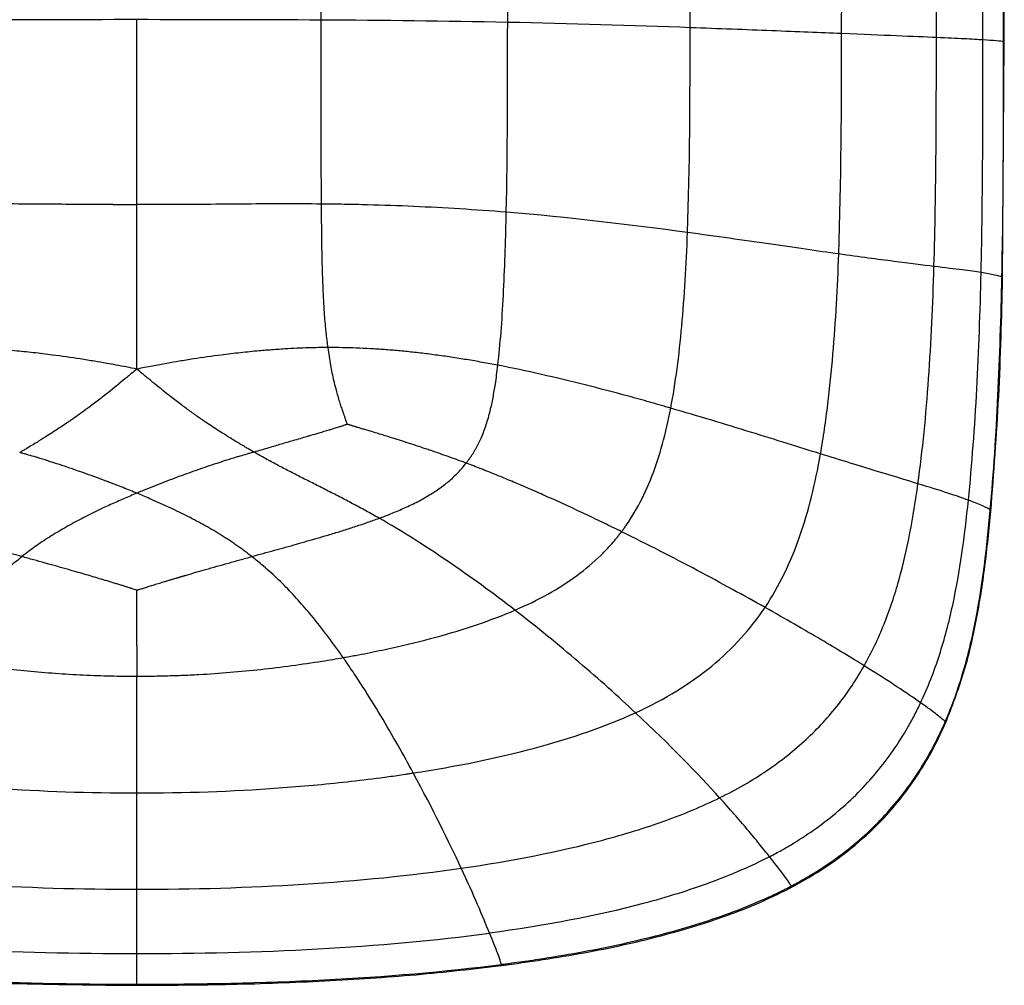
# Paper-space layout '_Top' of a CAD drawing. Header units: millimetres. Extents: x -905 to 905, y -152 to 619.
# Tile 11 of 16: x 785 to 905, y -93 to 24. Entities that reach past the tile are written whole.
import ezdxf

# ---------------------------------------------------------------- set-up
doc = ezdxf.new("R2010")
doc.units = ezdxf.units.MM

psp = doc.layouts.new('_Top')

# ---------------------------------------------------------------- linework, layer by layer
at = {"color": 7, "linetype": 'Continuous', "lineweight": 25}
for p, q in [((904.56, 21.67), (904.56, 48.11)), ((904.36, -6.92), (904.56, 21.67)), ((904.51, 21.67), (904.47, 21.7)), ((904.31, -6.91), (904.27, -6.83)), ((902.91, -35.2), (902.86, -35.06)), ((878.77, -80.75), (878.75, -80.6)), ((843.63, -90.22), (843.63, -90.1)), ((799.46, -92.61), (799.46, -92.5))]:
    psp.add_line(p, q, dxfattribs=at)
for points in [[(821.78, 24.31), (821.78, 32.16), (821.77, 40.22), (821.77, 48.39)], [(844.39, 24.03), (844.39, 32.04), (844.4, 40.19), (844.4, 48.4)], [(866.5, 23.39), (866.51, 31.8), (866.53, 40.14), (866.54, 48.45)], [(884.85, 22.67), (884.87, 31.5), (884.88, 40.05), (884.89, 48.46)], [(896.33, 22.19), (896.34, 31.23), (896.34, 39.89), (896.35, 48.35)], [(799.46, 24.36), (792.06, 24.36), (784.62, 24.36), (777.13, 24.31)], [(821.78, 24.31), (814.3, 24.35), (806.86, 24.36), (799.46, 24.36)], [(844.39, 24.03), (836.81, 24.19), (829.27, 24.27), (821.78, 24.31)], [(844.22, 1.03), (844.37, 8.15), (844.38, 16.03), (844.39, 24.03)], [(866.5, 23.39), (859.55, 23.64), (851.97, 23.88), (844.39, 24.03)], [(866.18, -1.43), (866.47, 6.48), (866.49, 14.97), (866.5, 23.39)], [(884.5, -4.03), (884.82, 4.69), (884.84, 13.83), (884.85, 22.67)], [(904.27, -6.83), (904.47, 2.81), (904.47, 12.51), (904.47, 21.7)], [(785.63, 2.02), (782.78, 2.04), (779.93, 2.05), (777.09, 2.02)], [(796.54, 1.95), (797.51, 1.95), (798.49, 1.95), (799.46, 1.95)], [(802.33, 1.95), (801.37, 1.95), (800.41, 1.95), (799.46, 1.95)], [(866.18, -1.43), (859.25, -0.49), (851.72, 0.42), (844.22, 1.03)], [(902.86, -35.06), (903.67, -26.06), (904.07, -16.47), (904.27, -6.83)], [(799.46, -17.97), (799.46, -17.53), (799.46, -17.09), (799.46, -16.66)], [(799.46, -51.52), (799.46, -52.75), (799.46, -53.97), (799.46, -55.18)], [(799.46, -61.93), (799.46, -59.72), (799.46, -57.47), (799.46, -55.18)], [(870.07, -69.92), (867.43, -66.99), (864.09, -63.54), (859.88, -59.61)], [(799.46, -69.33), (799.46, -66.95), (799.46, -64.44), (799.46, -61.93)], [(765.96, -66.91), (776.39, -68.52), (787.93, -69.33), (799.46, -69.33)], [(838.77, -78.45), (837.26, -75.21), (835.35, -71.35), (832.95, -66.91)], [(799.46, -72.68), (799.46, -71.61), (799.46, -70.49), (799.46, -69.33)], [(799.46, -81), (799.46, -78.59), (799.46, -75.81), (799.46, -72.68)], [(842.2, -86.31), (841.39, -84.33), (840.28, -81.7), (838.77, -78.45)], [(799.46, -88.79), (799.46, -86.84), (799.46, -84.24), (799.46, -81)], [(799.46, -91.39), (799.46, -90.74), (799.46, -89.86), (799.46, -88.79)], [(799.46, -92.5), (799.46, -92.32), (799.46, -91.93), (799.46, -91.39)]]:
    psp.add_open_spline(points, degree=3, dxfattribs=at)
for points, knots in [([(901.97, 21.9), (901.97, 26.29), (901.97, 30.67), (901.97, 35.05), (901.97, 36.15), (901.97, 37.24), (901.97, 38.34), (901.97, 39.44), (901.97, 40.53), (901.97, 41.63), (901.97, 43.82), (901.97, 46.01), (901.97, 48.2)], [0, 0, 0, 0, 0.01314826, 0.01314826, 0.01314826, 0.01643533, 0.01643533, 0.01643533, 0.01972239, 0.01972239, 0.01972239, 0.02629653, 0.02629653, 0.02629653, 0.02629653]), ([(904.47, 21.7), (904.47, 26.3), (904.47, 30.78), (904.47, 39.57), (904.47, 43.87), (904.47, 48.12)], [0, 0, 0, 0, 0.5, 0.5, 1, 1, 1, 1]), ([(799.46, 1.95), (799.46, 2.39), (799.46, 2.83), (799.46, 3.71), (799.46, 5.04), (799.46, 6.39), (799.46, 9.12), (799.46, 10.97), (799.46, 16.59), (799.46, 20.44), (799.46, 24.36)], [0, 0, 0, 0, 0.0625, 0.0625, 0.125, 0.25, 0.25, 0.5, 0.5, 1, 1, 1, 1]), ([(821.83, 2.02), (821.83, 2.45), (821.83, 2.88), (821.82, 3.74), (821.81, 5.05), (821.81, 6.39), (821.8, 9.08), (821.79, 10.92), (821.78, 16.53), (821.78, 20.39), (821.78, 24.31)], [0, 0, 0, 0, 0.0625, 0.0625, 0.125, 0.25, 0.25, 0.5, 0.5, 1, 1, 1, 1]), ([(884.85, 22.67), (882.31, 22.77), (879.46, 22.89), (873.29, 23.13), (869.97, 23.26), (866.5, 23.39)], [0, 0, 0, 0, 0.5, 0.5, 1, 1, 1, 1]), ([(896.33, 22.19), (894.99, 22.25), (893.39, 22.32), (889.6, 22.47), (887.4, 22.56), (884.85, 22.67)], [0, 0, 0, 0, 0.5, 0.5, 1, 1, 1, 1]), ([(896.04, -5.54), (896.18, -0.93), (896.25, 3.75), (896.33, 13.04), (896.33, 17.67), (896.33, 22.19)], [0, 0, 0, 0, 0.5, 0.5, 1, 1, 1, 1]), ([(901.97, 21.9), (901.34, 21.95), (900.61, 21.99), (898.78, 22.08), (897.68, 22.13), (896.33, 22.19)], [0, 0, 0, 0, 0.5, 0.5, 1, 1, 1, 1]), ([(901.75, -6.29), (901.86, -1.59), (901.91, 3.11), (901.97, 12.51), (901.97, 17.21), (901.97, 21.9)], [0, 0, 0, 0, 0.5, 0.5, 1, 1, 1, 1]), ([(904.47, 21.7), (904.32, 21.73), (904.01, 21.76), (903.15, 21.83), (902.6, 21.87), (901.97, 21.9)], [0, 0, 0, 0, 0.5, 0.5, 1, 1, 1, 1]), ([(796.54, 1.95), (796, 1.95), (794.91, 1.95), (792.73, 1.97), (790, 1.99), (787.45, 2.01), (786, 2.02), (785.63, 2.02)], [0, 0, 0, 0, 0.149668, 0.299429, 0.599311, 0.899652, 1, 1, 1, 1]), ([(799.46, -3.63), (799.46, -3.48), (799.46, -3.33), (799.46, -3.19), (799.46, -2.41), (799.46, -1.64), (799.46, -0.86), (799.46, 0.08), (799.46, 1.02), (799.46, 1.95)], [-0.000438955, -0.000438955, -0.000438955, -0.000438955, 0, 0, 0, 0.002332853, 0.002332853, 0.002332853, 0.005148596, 0.005148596, 0.005148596, 0.005148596]), ([(821.83, 2.02), (820.21, 2.03), (818.59, 2.04), (815.34, 2.04), (813.71, 2.03), (810.46, 2), (808.84, 1.99), (805.58, 1.96), (803.95, 1.95), (802.33, 1.95)], [0, 0, 0, 0, 0.25, 0.25, 0.5, 0.5, 0.75, 0.75, 1, 1, 1, 1]), ([(844.22, 1.03), (840.47, 1.33), (836.74, 1.56), (831.15, 1.81), (829.28, 1.87), (826.49, 1.95), (825.09, 1.98), (823.46, 2), (822.65, 2.01), (822.24, 2.02), (822.06, 2.02), (821.95, 2.02), (821.89, 2.02), (821.83, 2.02)], [0, 0, 0, 0, 0.5, 0.5, 0.75, 0.75, 0.875, 0.9375, 0.96875, 0.984375, 0.992188, 0.992188, 1, 1, 1, 1]), ([(822.36, -13.13), (822.34, -12.92), (822.3, -12.49), (822.24, -11.83), (822.19, -11.16), (822.15, -10.47), (822.11, -9.77), (822.05, -8.63), (821.98, -7.03), (821.92, -5), (821.88, -2.94), (821.86, -1.1), (821.84, 0.56), (821.83, 1.53), (821.83, 2.02)], [0, 0, 0, 0, 0.042562, 0.086089, 0.130563, 0.175965, 0.222275, 0.269473, 0.401229, 0.538897, 0.671434, 0.808325, 0.903303, 1, 1, 1, 1]), ([(843.2, -17.51), (843.49, -14.99), (843.71, -12.14), (843.95, -7.47), (844.02, -5.85), (844.11, -3.33), (844.13, -2.47), (844.17, -1.18), (844.19, -0.52), (844.2, 0.14), (844.21, 0.58), (844.22, 0.81), (844.22, 1.03)], [0, 0, 0, 0, 0.5, 0.5, 0.75, 0.75, 0.875, 0.875, 0.9375, 0.96875, 0.96875, 1, 1, 1, 1]), ([(864.15, -22.71), (864.73, -19.67), (865.16, -16.33), (865.81, -9.18), (866.03, -5.38), (866.18, -1.43)], [0, 0, 0, 0, 0.5, 0.5, 1, 1, 1, 1]), ([(884.5, -4.03), (881.95, -3.67), (879.11, -3.26), (872.95, -2.37), (869.64, -1.89), (866.18, -1.43)], [0, 0, 0, 0, 0.5, 0.5, 1, 1, 1, 1]), ([(799.46, -16.66), (799.46, -16.21), (799.46, -15.34), (799.46, -14.05), (799.46, -12.59), (799.46, -10.95), (799.46, -8.57), (799.46, -6.13), (799.46, -4.29), (799.46, -3.63)], [0, 0, 0, 0, 0.10181, 0.200916, 0.298283, 0.43817, 0.578187, 0.846943, 1, 1, 1, 1]), ([(882.29, -28.25), (882.46, -27.25), (882.63, -26.25), (882.92, -24.24), (883.05, -23.24), (883.42, -20.22), (883.63, -18.2), (883.97, -14.16), (884.11, -12.13), (884.34, -8.08), (884.43, -6.06), (884.5, -4.03)], [0, 0, 0, 0, 0.125, 0.125, 0.25, 0.25, 0.5, 0.5, 0.75, 0.75, 1, 1, 1, 1]), ([(896.04, -5.54), (894.68, -5.37), (893.08, -5.17), (889.26, -4.68), (887.05, -4.38), (884.5, -4.03)], [0, 0, 0, 0, 0.5, 0.5, 1, 1, 1, 1]), ([(894.1, -31.87), (894.66, -27.81), (895.08, -23.53), (895.7, -14.7), (895.9, -10.15), (896.04, -5.54)], [0, 0, 0, 0, 0.5, 0.5, 1, 1, 1, 1]), ([(901.75, -6.29), (901.11, -6.18), (900.37, -6.08), (898.51, -5.84), (897.4, -5.71), (896.04, -5.54)], [0, 0, 0, 0, 0.5, 0.5, 1, 1, 1, 1]), ([(900.21, -33.86), (900.65, -29.5), (900.98, -24.97), (901.48, -15.74), (901.64, -11.03), (901.75, -6.29)], [0, 0, 0, 0, 0.5, 0.5, 1, 1, 1, 1]), ([(904.27, -6.83), (904.12, -6.76), (903.81, -6.67), (902.94, -6.49), (902.39, -6.39), (901.75, -6.29)], [0, 0, 0, 0, 0.5, 0.5, 1, 1, 1, 1]), ([(902.93, -35.2), (903.29, -30.57), (904.01, -21.15), (904.24, -11.71), (904.36, -6.92)], [0, 0, 0, 0, 0.491907, 1, 1, 1, 1]), ([(822.64, -15.37), (822.61, -15.19), (822.56, -14.83), (822.49, -14.27), (822.42, -13.71), (822.38, -13.33), (822.36, -13.13)], [0, 0, 0, 0, 0.241159, 0.488301, 0.741261, 1, 1, 1, 1]), ([(799.46, -17.97), (799.03, -17.89), (798.2, -17.72), (796.99, -17.49), (795.7, -17.26), (794.25, -17.01), (792.06, -16.66), (789.59, -16.3), (786.93, -15.99), (784.96, -15.79), (783.35, -15.66), (782.31, -15.58), (780.74, -15.48), (779.43, -15.42), (778.07, -15.39), (777.47, -15.37), (776.85, -15.37), (776.46, -15.37), (776.27, -15.37)], [0, 0, 0, 0, 0.055641, 0.108397, 0.158635, 0.223556, 0.297519, 0.442986, 0.543714, 0.640899, 0.696184, 0.750977, 0.774612, 0.898485, 0.920389, 0.949562, 0.974874, 1, 1, 1, 1]), ([(822.64, -15.37), (822.44, -15.37), (822.05, -15.37), (821.26, -15.38), (820.19, -15.4), (818.83, -15.45), (817.26, -15.54), (816.01, -15.63), (814.98, -15.71), (813.79, -15.81), (811.99, -15.99), (809.33, -16.3), (806.86, -16.66), (804.67, -17.01), (803.02, -17.3), (801.3, -17.61), (800.09, -17.85), (799.46, -17.97)], [0, 0, 0, 0, 0.025155, 0.050491, 0.101613, 0.163284, 0.225392, 0.303638, 0.324279, 0.358801, 0.456276, 0.556437, 0.702479, 0.776385, 0.841366, 0.917645, 1, 1, 1, 1]), ([(843.2, -17.51), (842.88, -17.45), (842.25, -17.33), (841.3, -17.16), (840.36, -16.99), (839.41, -16.83), (838.47, -16.68), (837.53, -16.53), (836.6, -16.39), (835.66, -16.27), (834.73, -16.14), (833.8, -16.03), (832.61, -15.9), (831.16, -15.75), (829.46, -15.61), (827.75, -15.5), (826.05, -15.42), (824.34, -15.38), (823.21, -15.37), (822.64, -15.37)], [0, 0, 0, 0, 0.047349, 0.094429, 0.141252, 0.187832, 0.234184, 0.28032, 0.326254, 0.372, 0.417571, 0.462981, 0.508242, 0.590872, 0.67313, 0.755095, 0.836844, 0.918454, 1, 1, 1, 1]), ([(824.95, -24.66), (824.95, -24.64), (824.93, -24.6), (824.92, -24.55), (824.9, -24.49), (824.88, -24.45), (824.87, -24.4), (824.85, -24.34), (824.82, -24.25), (824.79, -24.17), (824.77, -24.09), (824.71, -23.93), (824.63, -23.71), (824.57, -23.54), (824.55, -23.48), (824.55, -23.48), (824.55, -23.47), (824.53, -23.42), (824.49, -23.29), (824.38, -22.98), (824.23, -22.53), (824.03, -21.92), (823.89, -21.44), (823.81, -21.17), (823.8, -21.11), (823.79, -21.1), (823.79, -21.08), (823.72, -20.84), (823.56, -20.27), (823.34, -19.4), (823.13, -18.44), (822.95, -17.48), (822.78, -16.44), (822.69, -15.73), (822.64, -15.37)], [0, 0, 0, 0, 0.00638, 0.012994, 0.016108, 0.026192, 0.02692, 0.032623, 0.046743, 0.056846, 0.057602, 0.073096, 0.111898, 0.129763, 0.130222, 0.130769, 0.131345, 0.131784, 0.150064, 0.173635, 0.234215, 0.299574, 0.375154, 0.388655, 0.390218, 0.391782, 0.39374, 0.396607, 0.470736, 0.578638, 0.67389, 0.777043, 0.885528, 1, 1, 1, 1]), ([(839.36, -29.37), (839.43, -29.27), (839.58, -29.08), (839.79, -28.79), (840, -28.49), (840.19, -28.19), (840.38, -27.88), (840.56, -27.56), (840.73, -27.24), (840.9, -26.92), (841.06, -26.59), (841.38, -25.86), (841.82, -24.68), (842.28, -23.07), (842.63, -21.43), (842.88, -19.97), (843.06, -18.66), (843.15, -17.9), (843.2, -17.51)], [0, 0, 0, 0, 0.0287049, 0.0573526, 0.0859729, 0.1145952, 0.1432477, 0.1719584, 0.2007545, 0.229663, 0.2587103, 0.2879225, 0.4195075, 0.556858, 0.6842838, 0.8186793, 0.9076564, 1, 1, 1, 1]), ([(864.15, -22.71), (864.1, -22.69), (864.04, -22.68), (863.94, -22.65), (863.78, -22.6), (863.41, -22.5), (862.66, -22.28), (861.17, -21.86), (859.88, -21.5), (857.27, -20.79), (855.52, -20.33), (850.24, -19), (846.69, -18.19), (843.2, -17.51)], [0, 0, 0, 0, 0.007813, 0.007813, 0.015625, 0.03125, 0.0625, 0.125, 0.25, 0.25, 0.5, 0.5, 1, 1, 1, 1]), ([(799.46, -17.97), (799.22, -18.17), (798.82, -18.51), (798.1, -19.1), (797.59, -19.52), (796.6, -20.33), (795.52, -21.19), (794.27, -22.15), (793.4, -22.8), (792.67, -23.33), (792.1, -23.73), (791.82, -23.93)], [0, 0, 0, 0, 0.095862, 0.162165, 0.290114, 0.299956, 0.555992, 0.719394, 0.785065, 0.893677, 1, 1, 1, 1]), ([(807, -23.86), (806.82, -23.73), (806.45, -23.47), (805.89, -23.07), (805.37, -22.69), (804.6, -22.11), (803.37, -21.17), (802.2, -20.24), (801.13, -19.35), (800.62, -18.94), (799.99, -18.41), (799.69, -18.17), (799.46, -17.97)], [0, 0, 0, 0, 0.0706463, 0.1421749, 0.2149136, 0.2738561, 0.4441437, 0.7003195, 0.7421457, 0.8798844, 0.904296, 1, 1, 1, 1]), ([(858.19, -37.68), (858.2, -37.66), (858.22, -37.64), (858.24, -37.61), (858.27, -37.57), (858.36, -37.46), (858.52, -37.23), (858.83, -36.79), (859.1, -36.4), (859.6, -35.6), (859.93, -35.06), (860.84, -33.38), (861.38, -32.21), (862.83, -28.48), (863.56, -25.75), (864.15, -22.71)], [0, 0, 0, 0, 0.003906, 0.003906, 0.007812, 0.015625, 0.03125, 0.0625, 0.125, 0.125, 0.25, 0.25, 0.5, 0.5, 1, 1, 1, 1]), ([(882.29, -28.25), (879.72, -27.45), (876.88, -26.56), (870.78, -24.67), (867.52, -23.68), (864.15, -22.71)], [0, 0, 0, 0, 0.5, 0.5, 1, 1, 1, 1]), ([(791.82, -23.93), (791.69, -24.02), (791.43, -24.2), (790.9, -24.57), (789.96, -25.2), (788.8, -25.95), (787.7, -26.63), (787.1, -27), (786.63, -27.29), (786.35, -27.46), (785.98, -27.68), (785.73, -27.82), (785.47, -27.97), (785.35, -28.05), (785.31, -28.07), (785.28, -28.09), (785.27, -28.09)], [0, 0, 0, 0, 0.062065, 0.123937, 0.247609, 0.496642, 0.655073, 0.747932, 0.772176, 0.867958, 0.874274, 0.93737, 0.981275, 0.987829, 0.994379, 1, 1, 1, 1]), ([(813.66, -28.04), (813.52, -27.96), (813.23, -27.79), (812.88, -27.59), (812.46, -27.34), (812.18, -27.17), (811.87, -26.99), (811.36, -26.69), (810.8, -26.34), (809.78, -25.7), (808.9, -25.14), (807.95, -24.51), (807.41, -24.14), (807.14, -23.96), (807, -23.86)], [0, 0, 0, 0, 0.062707, 0.125855, 0.155918, 0.249268, 0.252207, 0.292232, 0.475526, 0.503307, 0.752226, 0.875925, 0.937849, 1, 1, 1, 1]), ([(824.95, -24.66), (824.92, -24.67), (824.85, -24.69), (824.77, -24.72), (824.67, -24.76), (824.6, -24.79), (824.52, -24.81), (824.42, -24.85), (824.26, -24.9), (824.13, -24.94), (824.01, -24.98), (823.77, -25.06), (823.39, -25.17), (823.07, -25.27), (822.92, -25.32), (822.85, -25.34), (822.38, -25.48), (821.58, -25.71), (820.78, -25.95), (820.31, -26.09), (819.59, -26.3), (818.47, -26.63), (816.92, -27.08), (815.65, -27.46), (814.55, -27.78), (813.96, -27.95), (813.66, -28.04)], [0, 0, 0, 0, 0.008851, 0.017797, 0.02207, 0.036162, 0.03662, 0.043703, 0.064085, 0.078458, 0.078957, 0.094532, 0.144259, 0.179573, 0.180793, 0.182243, 0.198485, 0.305597, 0.393982, 0.41224, 0.430058, 0.584091, 0.709144, 0.842568, 0.920781, 1, 1, 1, 1]), ([(839.36, -29.37), (839.36, -29.37), (839.35, -29.36), (839.35, -29.36), (839.28, -29.34), (838.83, -29.17), (838.02, -28.88), (836.94, -28.49), (835.98, -28.15), (835.36, -27.94), (835.09, -27.85), (835.07, -27.84), (835.05, -27.84), (834.84, -27.77), (833.9, -27.45), (832.92, -27.12), (831.77, -26.75), (831.28, -26.6), (830.75, -26.43), (830.16, -26.24), (829.42, -26.01), (828.49, -25.73), (827.91, -25.55), (827.56, -25.45), (827.48, -25.42), (827.39, -25.4), (827.14, -25.32), (826.74, -25.2), (826.37, -25.09), (826.14, -25.02), (826.06, -25), (826.01, -24.98), (825.91, -24.95), (825.74, -24.9), (825.58, -24.85), (825.49, -24.82), (825.38, -24.79), (825.3, -24.77), (825.17, -24.73), (825.07, -24.7), (824.99, -24.67), (824.95, -24.66)], [0, 0, 0, 0, 0.0005138, 0.0009307, 0.0013472, 0.014709, 0.0975848, 0.172268, 0.2454198, 0.2999861, 0.3011611, 0.3026864, 0.3041348, 0.3053541, 0.3462637, 0.5014104, 0.5114094, 0.5851684, 0.6027462, 0.6207135, 0.7076176, 0.7561553, 0.8118518, 0.827045, 0.8277428, 0.8283179, 0.8454415, 0.8787484, 0.9103699, 0.921286, 0.9253244, 0.9258043, 0.9328019, 0.9460811, 0.9588578, 0.9655491, 0.9659818, 0.9799347, 0.9833005, 0.9917111, 1, 1, 1, 1]), ([(799.46, -33.02), (799.44, -33.01), (799.33, -32.96), (798.63, -32.67), (797.52, -32.23), (796.47, -31.82), (795.96, -31.63), (795.04, -31.28), (793.81, -30.83), (791.79, -30.11), (790.27, -29.6), (789.06, -29.21), (788.27, -28.96), (787.69, -28.78), (786.85, -28.53), (786.28, -28.37), (785.7, -28.21), (785.41, -28.13), (785.27, -28.09)], [0, 0, 0, 0, 0.003419, 0.025392, 0.151627, 0.24287, 0.251141, 0.259697, 0.439057, 0.512957, 0.687797, 0.759438, 0.765602, 0.852652, 0.880394, 0.940322, 0.970182, 1, 1, 1, 1]), ([(813.66, -28.04), (813.51, -28.08), (813.22, -28.16), (812.64, -28.32), (812.07, -28.49), (811.21, -28.74), (810.63, -28.93), (809.85, -29.17), (808.65, -29.56), (807.08, -30.1), (805.06, -30.82), (803.46, -31.41), (801.87, -32.03), (800.87, -32.43), (800.06, -32.76), (799.66, -32.93), (799.46, -33.02)], [0, 0, 0, 0, 0.029822, 0.0597103, 0.1196685, 0.1482463, 0.2377861, 0.2406283, 0.3121863, 0.4870033, 0.5712544, 0.7402108, 0.8261526, 0.9125538, 0.9562172, 1, 1, 1, 1]), ([(828.82, -36.04), (828.55, -35.89), (828.02, -35.59), (827.21, -35.14), (826.41, -34.71), (825.61, -34.28), (824.81, -33.86), (824.02, -33.45), (823.24, -33.05), (822.46, -32.65), (821.69, -32.26), (820.67, -31.74), (819.41, -31.11), (817.92, -30.35), (816.47, -29.59), (815.05, -28.82), (814.12, -28.3), (813.66, -28.04)], [0, 0, 0, 0, 0.054929, 0.109259, 0.16301, 0.216197, 0.268837, 0.320945, 0.372535, 0.423617, 0.474202, 0.524301, 0.623197, 0.720193, 0.815325, 0.908615, 1, 1, 1, 1]), ([(875.57, -46.85), (877.32, -44.24), (878.68, -41.38), (880.85, -35.18), (881.65, -31.85), (882.29, -28.25)], [0, 0, 0, 0, 0.5, 0.5, 1, 1, 1, 1]), ([(894.1, -31.87), (892.68, -31.43), (891.01, -30.92), (887.09, -29.73), (884.85, -29.04), (882.29, -28.25)], [0, 0, 0, 0, 0.5, 0.5, 1, 1, 1, 1]), ([(828.82, -36.04), (829.05, -35.96), (829.51, -35.79), (830.22, -35.51), (830.95, -35.21), (831.71, -34.88), (832.49, -34.52), (833.3, -34.13), (834.11, -33.7), (835.09, -33.13), (836.2, -32.4), (837.19, -31.63), (837.92, -30.97), (838.43, -30.46), (838.92, -29.93), (839.21, -29.55), (839.36, -29.37)], [0, 0, 0, 0, 0.056797, 0.116715, 0.179575, 0.245192, 0.313382, 0.383966, 0.456775, 0.531662, 0.65269, 0.771228, 0.829156, 0.886508, 0.94341, 1, 1, 1, 1]), ([(858.19, -37.68), (857.84, -37.5), (857.14, -37.16), (856.09, -36.65), (855.03, -36.14), (853.97, -35.63), (852.91, -35.13), (851.84, -34.64), (850.78, -34.15), (849.72, -33.67), (848.39, -33.08), (846.78, -32.37), (844.89, -31.57), (843.03, -30.8), (841.19, -30.06), (839.97, -29.6), (839.36, -29.37)], [0, 0, 0, 0, 0.057918, 0.115783, 0.173553, 0.231186, 0.288638, 0.345867, 0.40283, 0.459485, 0.51579, 0.61611, 0.714923, 0.811995, 0.907094, 1, 1, 1, 1]), ([(887.58, -53.92), (888.5, -52.3), (889.3, -50.61), (890.69, -47.13), (891.29, -45.33), (892.84, -39.8), (893.55, -35.92), (894.1, -31.87)], [0, 0, 0, 0, 0.25, 0.25, 0.5, 0.5, 1, 1, 1, 1]), ([(900.21, -33.86), (899.52, -33.6), (898.71, -33.32), (896.72, -32.67), (895.53, -32.3), (894.11, -31.87)], [0, 0, 0, 0, 0.5, 0.5, 1, 1, 1, 1]), ([(799.46, -33.02), (799.19, -33.13), (798.66, -33.35), (797.86, -33.69), (797.06, -34.04), (796.27, -34.39), (795.09, -34.94), (793.53, -35.69), (791.62, -36.69), (789.76, -37.76), (788.27, -38.7), (787.14, -39.48), (786.32, -40.07), (785.79, -40.49), (785.53, -40.69)], [0, 0, 0, 0, 0.053477, 0.107176, 0.161079, 0.215169, 0.269431, 0.403624, 0.538698, 0.672762, 0.807758, 0.871562, 0.935632, 1, 1, 1, 1]), ([(813.39, -40.69), (813.23, -40.57), (812.93, -40.33), (812.46, -39.98), (811.98, -39.63), (811.51, -39.29), (811.02, -38.96), (810.53, -38.64), (810.04, -38.32), (809.04, -37.69), (807.5, -36.8), (805.39, -35.69), (803.23, -34.65), (801.5, -33.88), (800.24, -33.34), (799.72, -33.13), (799.46, -33.02)], [0, 0, 0, 0, 0.03754, 0.074973, 0.112304, 0.149542, 0.186691, 0.223756, 0.260741, 0.297652, 0.447398, 0.596087, 0.745986, 0.894642, 0.947432, 1, 1, 1, 1]), ([(894.42, -58.41), (895.31, -56.54), (896.06, -54.61), (897.33, -50.65), (897.86, -48.64), (899.2, -42.47), (899.76, -38.22), (900.21, -33.86)], [0, 0, 0, 0, 0.25, 0.25, 0.5, 0.5, 1, 1, 1, 1]), ([(902.86, -35.06), (902.72, -34.93), (902.4, -34.76), (901.48, -34.35), (900.89, -34.11), (900.21, -33.86)], [0, 0, 0, 0, 0.5, 0.5, 1, 1, 1, 1]), ([(897.4, -60.72), (898.26, -58.73), (898.98, -56.7), (900.2, -52.54), (900.7, -50.42), (901.94, -43.98), (902.45, -39.56), (902.86, -35.06)], [0, 0, 0, 0, 0.25, 0.25, 0.5, 0.5, 1, 1, 1, 1]), ([(897.44, -60.87), (898.22, -58.85), (899.79, -54.81), (901.24, -48.41), (902.28, -41.86), (902.71, -37.43), (902.93, -35.2)], [0, 0, 0, 0, 0.2460337, 0.4935362, 0.7445759, 1, 1, 1, 1]), ([(785.53, -40.69), (785.12, -40.58), (784.3, -40.35), (782.54, -39.86), (780.25, -39.23), (777.84, -38.54), (775.84, -37.95), (774.29, -37.47), (772.81, -36.99), (771.42, -36.53), (770.53, -36.2), (770.09, -36.04)], [0, 0, 0, 0, 0.079332, 0.158403, 0.340638, 0.520381, 0.62607, 0.726965, 0.822955, 0.913974, 1, 1, 1, 1]), ([(813.39, -40.69), (813.84, -40.56), (814.75, -40.31), (816.12, -39.93), (817.47, -39.56), (818.81, -39.18), (820.14, -38.8), (821.54, -38.4), (823, -37.97), (824.52, -37.5), (826, -37.03), (827.43, -36.55), (828.36, -36.21), (828.82, -36.04)], [0, 0, 0, 0, 0.088143, 0.175924, 0.263189, 0.349785, 0.435556, 0.520346, 0.620599, 0.718949, 0.815135, 0.9089, 1, 1, 1, 1]), ([(845.27, -47.18), (842.59, -45.11), (839.83, -43.1), (834.3, -39.33), (831.53, -37.58), (828.82, -36.04)], [0, 0, 0, 0, 0.5, 0.5, 1, 1, 1, 1]), ([(845.27, -47.18), (848.12, -45.96), (850.59, -44.59), (853.81, -42.23), (854.79, -41.4), (856.16, -40.06), (856.59, -39.61), (857.21, -38.9), (857.52, -38.54), (857.86, -38.11), (858.03, -37.89), (858.11, -37.78), (858.14, -37.74), (858.17, -37.71), (858.18, -37.69), (858.19, -37.68)], [0, 0, 0, 0, 0.5, 0.5, 0.75, 0.75, 0.875, 0.875, 0.9375, 0.96875, 0.984375, 0.992188, 0.996094, 0.996094, 1, 1, 1, 1]), ([(875.57, -46.85), (873.05, -45.44), (870.29, -43.92), (864.43, -40.81), (861.34, -39.23), (858.19, -37.68)], [0, 0, 0, 0, 0.5, 0.5, 1, 1, 1, 1]), ([(774.45, -52.93), (774.61, -52.7), (774.94, -52.24), (775.43, -51.55), (775.93, -50.87), (776.43, -50.2), (777.19, -49.2), (778.23, -47.9), (779.37, -46.57), (780.3, -45.54), (780.91, -44.88), (781.43, -44.35), (781.95, -43.83), (782.56, -43.24), (783.28, -42.57), (784.01, -41.92), (784.76, -41.3), (785.27, -40.89), (785.53, -40.69)], [0, 0, 0, 0, 0.0525, 0.104773, 0.156807, 0.208594, 0.260126, 0.387541, 0.513737, 0.577981, 0.637758, 0.67644, 0.710982, 0.769539, 0.827702, 0.885487, 0.942912, 1, 1, 1, 1]), ([(799.46, -44.77), (799.37, -44.74), (799.17, -44.68), (798.85, -44.57), (798.51, -44.46), (798.13, -44.34), (797.72, -44.21), (797.28, -44.08), (796.83, -43.94), (796.35, -43.79), (795.42, -43.51), (794.01, -43.09), (791.5, -42.36), (789.14, -41.69), (786.94, -41.08), (786, -40.82), (785.53, -40.69)], [0, 0, 0, 0, 0.0202821, 0.0431849, 0.0685202, 0.096105, 0.1257467, 0.1572254, 0.1903124, 0.2248054, 0.2605371, 0.3912569, 0.5296487, 0.7994518, 0.8990641, 1, 1, 1, 1]), ([(799.46, -44.77), (799.46, -44.77), (799.46, -44.77), (799.46, -44.77), (799.46, -44.77), (799.46, -44.77), (799.46, -44.77), (799.46, -44.77), (799.46, -44.77), (799.46, -44.77), (799.46, -44.77), (799.46, -44.77), (799.46, -44.77), (799.46, -44.77), (799.46, -44.77), (799.48, -44.76), (799.53, -44.74), (799.65, -44.71), (799.82, -44.65), (800.04, -44.58), (800.28, -44.5), (800.54, -44.42), (800.81, -44.33), (801.1, -44.24), (801.4, -44.15), (801.71, -44.05), (802.03, -43.95), (802.37, -43.85), (802.71, -43.75), (803.06, -43.64), (803.42, -43.54), (803.79, -43.42), (804.08, -43.34), (804.28, -43.28), (804.38, -43.25), (804.45, -43.23), (804.53, -43.21), (804.6, -43.18), (804.68, -43.16), (804.76, -43.14), (804.83, -43.11), (804.91, -43.09), (804.99, -43.07), (805.07, -43.05), (805.14, -43.02), (805.22, -43), (805.3, -42.98), (805.38, -42.95), (805.82, -42.83), (806.62, -42.59), (808.31, -42.11), (809.86, -41.67), (811.25, -41.28), (812.2, -41.02), (812.91, -40.82), (813.39, -40.69)], [0, 0, 0, 0, 0.0000572, 0.000078, 0.0000988, 0.0001196, 0.0001404, 0.0001612, 0.000182, 0.0002029, 0.0002237, 0.0002445, 0.0002654, 0.0002862, 0.000307, 0.0003227, 0.0048289, 0.0106802, 0.0257254, 0.0420517, 0.0596104, 0.0783046, 0.0980684, 0.1188289, 0.1405124, 0.163034, 0.1863334, 0.2103495, 0.2350191, 0.2602848, 0.2860903, 0.3123831, 0.3408081, 0.349948, 0.3553807, 0.3608281, 0.36629, 0.3717659, 0.3772555, 0.3827586, 0.3882747, 0.3938037, 0.3993451, 0.4048987, 0.4104642, 0.4160413, 0.4216296, 0.4272291, 0.4342441, 0.515891, 0.5994589, 0.7974862, 0.8475668, 0.8980173, 1, 1, 1, 1]), ([(824.47, -52.93), (824.31, -52.71), (824, -52.27), (823.53, -51.61), (823.05, -50.96), (822.57, -50.31), (822.08, -49.67), (821.25, -48.6), (820.05, -47.13), (818.4, -45.28), (816.67, -43.5), (815.21, -42.17), (814.1, -41.25), (813.63, -40.87), (813.39, -40.69)], [0, 0, 0, 0, 0.050328, 0.100449, 0.150354, 0.200035, 0.249484, 0.298696, 0.448783, 0.596409, 0.746263, 0.893506, 0.946904, 1, 1, 1, 1]), ([(799.46, -51.52), (799.46, -50.41), (799.46, -49.3), (799.46, -47.04), (799.46, -45.91), (799.46, -44.77)], [0, 0, 0, 0, 0.5, 0.5, 1, 1, 1, 1]), ([(824.47, -52.93), (824.59, -52.91), (824.71, -52.88), (824.96, -52.84), (825.33, -52.77), (826.18, -52.62), (827.88, -52.29), (829.3, -51.99), (832.12, -51.38), (833.93, -50.93), (839.19, -49.5), (842.42, -48.41), (845.27, -47.18)], [0, 0, 0, 0, 0.015625, 0.015625, 0.03125, 0.0625, 0.125, 0.25, 0.25, 0.5, 0.5, 1, 1, 1, 1]), ([(859.88, -59.61), (857.78, -57.64), (855.46, -55.57), (850.55, -51.38), (847.95, -49.25), (845.27, -47.18)], [0, 0, 0, 0, 0.5, 0.5, 1, 1, 1, 1]), ([(859.88, -59.61), (863.47, -57.96), (866.52, -56.08), (871.69, -51.84), (873.82, -49.47), (875.57, -46.85)], [0, 0, 0, 0, 0.5, 0.5, 1, 1, 1, 1]), ([(887.58, -53.92), (886.05, -52.97), (884.31, -51.91), (880.32, -49.56), (878.09, -48.27), (875.57, -46.85)], [0, 0, 0, 0, 0.5, 0.5, 1, 1, 1, 1]), ([(774.45, -52.93), (774.82, -52.99), (775.55, -53.12), (776.66, -53.3), (777.77, -53.48), (778.89, -53.65), (780.02, -53.81), (781.89, -54.06), (784.51, -54.37), (787.89, -54.7), (791.27, -54.95), (794.06, -55.08), (796.26, -55.15), (797.86, -55.17), (798.93, -55.17), (799.46, -55.18)], [0, 0, 0, 0, 0.044337, 0.088949, 0.133822, 0.178942, 0.224296, 0.269871, 0.403997, 0.539538, 0.673987, 0.809167, 0.872721, 0.936342, 1, 1, 1, 1]), ([(799.46, -55.18), (799.82, -55.18), (800.54, -55.18), (801.61, -55.16), (802.69, -55.14), (803.76, -55.11), (804.84, -55.07), (805.91, -55.03), (807.88, -54.93), (810.74, -54.73), (814.48, -54.37), (818.2, -53.91), (821.11, -53.49), (823.19, -53.15), (824.04, -53), (824.47, -52.93)], [0, 0, 0, 0, 0.0428504, 0.0856884, 0.1285049, 0.1712912, 0.2140381, 0.2567366, 0.2993775, 0.4494304, 0.5982183, 0.7485306, 0.8965732, 0.9484701, 1, 1, 1, 1]), ([(832.95, -66.91), (831.76, -64.7), (830.44, -62.36), (828.31, -58.81), (827.58, -57.62), (826.44, -55.85), (826.05, -55.26), (825.46, -54.38), (825.17, -53.94), (824.82, -53.43), (824.64, -53.18), (824.57, -53.07), (824.52, -53), (824.49, -52.96), (824.47, -52.93)], [0, 0, 0, 0, 0.5, 0.5, 0.75, 0.75, 0.875, 0.875, 0.9375, 0.96875, 0.984375, 0.992188, 0.992188, 1, 1, 1, 1]), ([(870.07, -69.92), (872.14, -68.9), (874.04, -67.8), (877.52, -65.44), (879.1, -64.18), (881.99, -61.51), (883.29, -60.09), (885.63, -57.11), (886.66, -55.55), (887.58, -53.92)], [0, 0, 0, 0, 0.25, 0.25, 0.5, 0.5, 0.75, 0.75, 1, 1, 1, 1]), ([(894.42, -58.41), (893.63, -57.85), (892.68, -57.2), (890.43, -55.72), (889.11, -54.87), (887.58, -53.92)], [0, 0, 0, 0, 0.5, 0.5, 1, 1, 1, 1]), ([(876.12, -77.05), (876.37, -76.92), (876.61, -76.79), (877.1, -76.53), (877.83, -76.13), (878.55, -75.71), (879.96, -74.84), (880.89, -74.23), (883.59, -72.29), (885.29, -70.86), (888.42, -67.71), (889.84, -66), (891.74, -63.26), (892.33, -62.32), (893.16, -60.88), (893.42, -60.39), (893.81, -59.66), (893.93, -59.41), (894.18, -58.91), (894.3, -58.66), (894.42, -58.41)], [0, 0, 0, 0, 0.03125, 0.03125, 0.0625, 0.125, 0.125, 0.25, 0.25, 0.5, 0.5, 0.75, 0.75, 0.875, 0.875, 0.9375, 0.9375, 0.96875, 0.96875, 1, 1, 1, 1]), ([(897.4, -60.72), (897.27, -60.54), (896.92, -60.25), (895.89, -59.46), (895.22, -58.97), (894.42, -58.41)], [0, 0, 0, 0, 0.5, 0.5, 1, 1, 1, 1]), ([(832.95, -66.91), (838.17, -66.11), (843.11, -65.11), (852.17, -62.68), (856.29, -61.26), (859.88, -59.61)], [0, 0, 0, 0, 0.5, 0.5, 1, 1, 1, 1]), ([(878.63, -80.84), (880.12, -80), (883.04, -78.36), (886.95, -75.36), (890.08, -72.34), (892.53, -69.4), (894.45, -66.62), (896.12, -63.74), (897.04, -61.74), (897.49, -60.74)], [0, 0, 0, 0, 0.182886, 0.357022, 0.524015, 0.645802, 0.765406, 0.883477, 1, 1, 1, 1]), ([(878.75, -80.6), (879.01, -80.47), (879.26, -80.33), (879.77, -80.05), (880.02, -79.91), (880.77, -79.48), (881.27, -79.18), (882.74, -78.26), (883.7, -77.61), (886.49, -75.54), (888.24, -74), (891.42, -70.63), (892.86, -68.8), (894.75, -65.88), (895.34, -64.88), (896.16, -63.34), (896.42, -62.82), (896.8, -62.04), (896.92, -61.78), (897.1, -61.38), (897.16, -61.25), (897.28, -60.99), (897.34, -60.85), (897.4, -60.72)], [0, 0, 0, 0, 0.03125, 0.03125, 0.0625, 0.0625, 0.125, 0.125, 0.25, 0.25, 0.5, 0.5, 0.75, 0.75, 0.875, 0.875, 0.9375, 0.9375, 0.96875, 0.96875, 0.984375, 0.984375, 1, 1, 1, 1]), ([(897.42, -60.86), (897.43, -60.86), (897.48, -60.85), (897.44, -60.78), (897.4, -60.72)], [0, 0, 0, 0, 0.188789, 1, 1, 1, 1]), ([(799.46, -69.33), (805.22, -69.33), (810.99, -69.13), (819.43, -68.52), (822.21, -68.27), (826.31, -67.82), (827.66, -67.66), (829.66, -67.39), (830.66, -67.26), (831.81, -67.09), (832.38, -67), (832.63, -66.96), (832.79, -66.94), (832.87, -66.93), (832.95, -66.91)], [0, 0, 0, 0, 0.5, 0.5, 0.75, 0.75, 0.875, 0.875, 0.9375, 0.96875, 0.984375, 0.992188, 0.992188, 1, 1, 1, 1]), ([(838.77, -78.45), (844.87, -77.57), (850.64, -76.44), (858.54, -74.33), (861.05, -73.56), (865.78, -71.86), (868.01, -70.93), (870.07, -69.92)], [0, 0, 0, 0, 0.5, 0.5, 0.75, 0.75, 1, 1, 1, 1]), ([(876.12, -77.05), (875.93, -76.8), (875.72, -76.55), (875.3, -76.03), (875.09, -75.76), (874.41, -74.93), (873.93, -74.35), (872.92, -73.14), (872.38, -72.52), (871.27, -71.24), (870.68, -70.59), (870.07, -69.92)], [0, 0, 0, 0, 0.125, 0.125, 0.25, 0.25, 0.5, 0.5, 0.75, 0.75, 1, 1, 1, 1]), ([(876.12, -77.05), (873.89, -78.21), (871.49, -79.25), (866.36, -81.13), (863.65, -81.98), (855.09, -84.25), (848.83, -85.42), (842.2, -86.31)], [0, 0, 0, 0, 0.25, 0.25, 0.5, 0.5, 1, 1, 1, 1]), ([(878.75, -80.6), (878.64, -80.39), (878.35, -79.95), (877.45, -78.74), (876.85, -77.96), (876.12, -77.05)], [0, 0, 0, 0, 0.5, 0.5, 1, 1, 1, 1]), ([(760.15, -78.45), (766.25, -79.33), (772.69, -79.97), (785.91, -80.8), (792.69, -81), (799.46, -81)], [0, 0, 0, 0, 0.5, 0.5, 1, 1, 1, 1]), ([(799.46, -81), (806.23, -81), (813.01, -80.8), (826.22, -79.97), (832.67, -79.33), (838.77, -78.45)], [0, 0, 0, 0, 0.5, 0.5, 1, 1, 1, 1]), ([(843.63, -90.1), (843.68, -90.09), (843.74, -90.09), (843.84, -90.07), (844, -90.05), (844.38, -90), (845.12, -89.9), (846.61, -89.7), (847.86, -89.51), (850.36, -89.12), (851.99, -88.84), (856.81, -87.95), (859.9, -87.27), (865.81, -85.73), (868.63, -84.86), (872.61, -83.4), (873.9, -82.88), (875.77, -82.06), (876.38, -81.78), (877.28, -81.35), (877.73, -81.13), (878.24, -80.87), (878.5, -80.74), (878.62, -80.67), (878.68, -80.64), (878.71, -80.62), (878.73, -80.61), (878.75, -80.6)], [0, 0, 0, 0, 0.003906, 0.003906, 0.007813, 0.015625, 0.03125, 0.0625, 0.125, 0.125, 0.25, 0.25, 0.5, 0.5, 0.75, 0.75, 0.875, 0.875, 0.9375, 0.9375, 0.96875, 0.984375, 0.992187, 0.996094, 0.998047, 0.998047, 1, 1, 1, 1]), ([(843.64, -90.24), (846.99, -89.77), (853.49, -88.84), (861.38, -87.11), (867.28, -85.44), (871.41, -84.04), (875.29, -82.5), (877.73, -81.28), (878.93, -80.68)], [0, 0, 0, 0, 0.276228, 0.535859, 0.658907, 0.7773, 0.891094, 1, 1, 1, 1]), ([(756.72, -86.31), (763.35, -87.21), (770.35, -87.82), (784.73, -88.62), (792.1, -88.79), (799.46, -88.79)], [0, 0, 0, 0, 0.5, 0.5, 1, 1, 1, 1]), ([(799.46, -88.79), (806.82, -88.79), (814.19, -88.62), (828.57, -87.82), (835.57, -87.21), (842.2, -86.31)], [0, 0, 0, 0, 0.5, 0.5, 1, 1, 1, 1]), ([(843.63, -90.1), (843.58, -89.88), (843.42, -89.43), (842.94, -88.14), (842.61, -87.3), (842.2, -86.31)], [0, 0, 0, 0, 0.5, 0.5, 1, 1, 1, 1]), ([(755.28, -90.24), (760, -90.76), (769.64, -91.81), (784.39, -92.5), (794.4, -92.59), (799.46, -92.63)], [0, 0, 0, 0, 0.3217823, 0.6575085, 1, 1, 1, 1]), ([(755.29, -90.1), (762.14, -90.99), (769.38, -91.59), (784.24, -92.34), (791.85, -92.5), (799.46, -92.5)], [0, 0, 0, 0, 0.5, 0.5, 1, 1, 1, 1]), ([(799.46, -92.5), (807.06, -92.5), (814.68, -92.34), (829.54, -91.59), (836.77, -90.99), (843.63, -90.1)], [0, 0, 0, 0, 0.5, 0.5, 1, 1, 1, 1]), ([(799.46, -92.63), (803.28, -92.61), (810.88, -92.57), (822.16, -92.14), (833.16, -91.45), (840.35, -90.62), (843.88, -90.21)], [0, 0, 0, 0, 0.257331, 0.511867, 0.760455, 1, 1, 1, 1])]:
    psp.add_open_spline(points, degree=3, knots=knots, dxfattribs=at)

doc.saveas('drawing.dxf')
